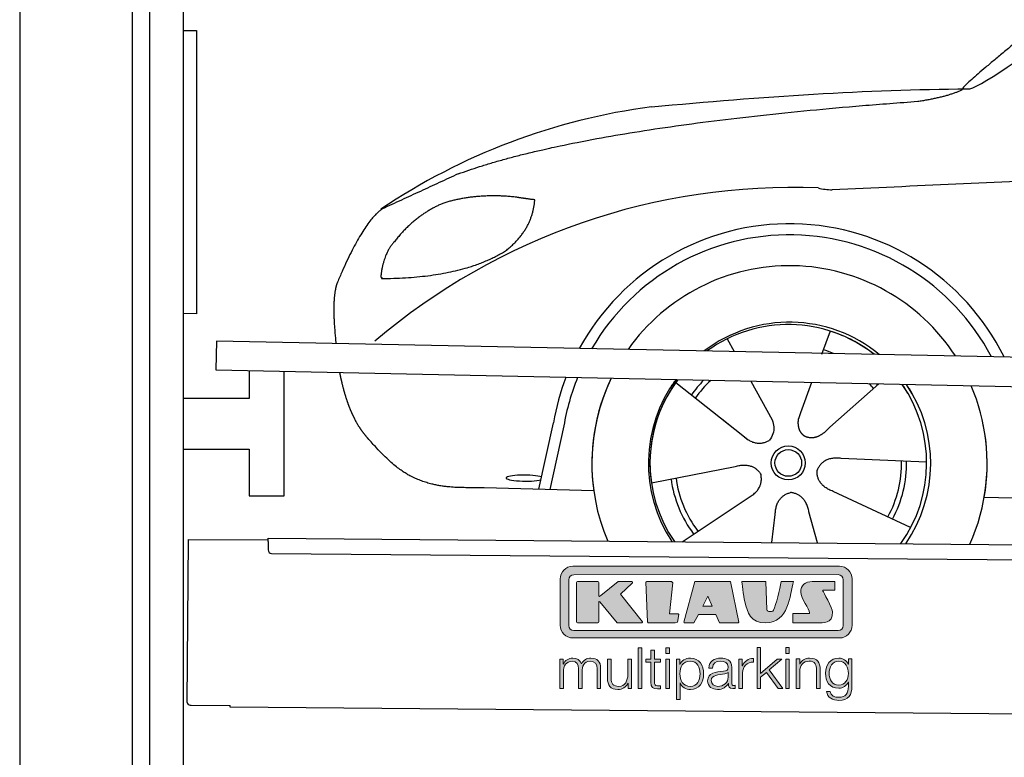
# Model space of a CAD drawing. Header units: millimetres. Extents: x -411 to 6777, y 0 to 6127.
# Tile 2 of 6: x 0 to 1744, y 3606 to 4911. Entities that reach past the tile are written whole.
import ezdxf

# ---------------------------------------------------------------- set-up
doc = ezdxf.new("R2010")
doc.units = ezdxf.units.MM
for name, color, linetype, lineweight in [('car', 10, 'Continuous', 25), ('Gebäude', 7, 'Continuous', 25), ('Logo', 7, 'Continuous', 25), ('Plattform', 7, 'Continuous', 25), ('Ständer hinten', 7, 'Continuous', 25)]:
    doc.layers.add(name, color=color, linetype=linetype, lineweight=lineweight)

# ---------------------------------------------------------------- blocks, each defined once
blk = doc.blocks.new('Car')
at = {"layer": 'car'}
for p, q in [((1395.1, 4373), (1380.4, 4331.1)), ((1213, 4357.6), (1225.7, 4335.1)), ((1213.1, 4357.6), (1225.8, 4335.1)), ((1122.7, 4279.6), (1242.2, 4186.6)), ((1255.3, 4282.9), (1293.8, 4214.7)), ((1363, 4281.6), (1344, 4227.7)), ((1482.1, 4280.2), (1396, 4202.7)), ((1344, 4227.7), (1340.3, 4217.3)), ((882.1, 4088.2), (906.6, 4206.1)), ((1204.8, 4215.7), (1251.3, 4179.5)), ((925.1, 4200.9), (901.6, 4087.9)), ((1568.1, 4142.7), (1416.8, 4147.7)), ((1081, 4101.6), (1229.4, 4131.8)), ((979.1, 4086.5), (784.9, 4090)), ((1540.9, 4026.5), (1403.1, 4089.2)), ((1670.7, 4081.7), (3719.7, 4047)), ((1136.5, 3997.8), (1252.7, 4076.5)), ((1295.2, 3997.8), (1300.8, 4047.4)), ((1376.4, 3997.9), (1360.6, 4052.5))]:
    blk.add_line(p, q, dxfattribs=at)
for radius in [30.1, 23.6]:
    blk.add_circle((1323.2, 4138.8), radius, dxfattribs=at)
for centre, radius, start, end in [((1232.2, 3655.6), 1122.3, 98.0395, 124.4377), ((1336.8, 3485.3), 1141.2, 88.2487, 130.916), ((1398.1, 4740.3), 117.4, 256.9855, 269.1884), ((1325.3, 4137.9), 424.2, 26.9197, 151.8432), ((1325, 4137.7), 404.8, 28.396, 150.3669), ((1325.3, 4137.9), 350, 33.4585, 145.3045), ((1325.3, 4137.9), 250, 51.0494, 127.7135), ((1323.2, 4138.8), 245, 52.2371, 126.5259), ((1323.2, 4138.8), 245, 52.2371, 72.9266), ((1323.2, 4138.8), 209.6, 68.0621, 73.3995), ((1325.3, 4137.9), 424.2, 159.4632, 170.7471), ((1325.3, 4137.9), 424.2, 159.4632, 170.7471), ((1325, 4137.7), 404.8, 158.434, 171.0238), ((1325.3, 4137.9), 350, 155.0104, 203.6179), ((1325.3, 4137.9), 350, 155.0104, 188.4487), ((1325.3, 4137.9), 350, 155.0104, 157.8717), ((1325.3, 4137.9), 250, 144.1237, 214.1037), ((1323.2, 4138.8), 245, 143.5289, 188.7348), ((1323.2, 4138.8), 245, 144.9266, 215.1376), ((1325.3, 4137.9), 250, 144.1237, 148.496), ((1323.2, 4138.8), 245, 143.5289, 148.0172), ((1323.2, 4138.8), 209.6, 136.2024, 145.3995), ((1323.2, 4138.8), 200.6, 133.7482, 145.5463), ((1323.2, 4138.8), 200.6, 41.6402, 44.9032), ((1323.2, 4138.8), 200.6, 41.6402, 44.9032), ((1323.2, 4138.8), 209.6, 41.655, 42.449), ((1323.2, 4138.8), 245, 30.7457, 35.1225), ((1323.2, 4138.8), 245, 324.9119, 35.1225), ((1325.3, 4137.9), 250, 30.267, 34.5277), ((1325.3, 4137.9), 250, 325.9458, 34.5277), ((1325.3, 4137.9), 350, 350.7505, 23.641), ((1325.3, 4137.9), 350, 350.7505, 23.641), ((1325.3, 4137.9), 350, 336.4317, 11.924), ((1323.2, 4138.8), 200.6, 332.1152, 1.5463), ((1323.2, 4138.8), 209.6, 332.262, 1.3995), ((1323.2, 4138.8), 209.6, 188.262, 217.3995), ((1323.2, 4138.8), 200.6, 188.1152, 217.5463)]:
    blk.add_arc(centre, radius, start, end, dxfattribs=at)
blk.add_ellipse((857.4, 4107.7), major_axis=(33.6, 0), ratio=0.157274, start_param=0.513473, end_param=5.704241, dxfattribs=at)
for points, degree in [([(1634.2, 4803.7), (1669.9, 4800.2), (1969.8, 5051.8), (2147.3, 5162.4)], 3), ([(1930.1, 5057.4), (1849.6, 4996.2), (1748, 4911.8), (1619.6, 4805.4), (1625.6, 4803.6)], 4), ([(1075.2, 4766.9), (1271.4, 4786.7), (1456.4, 4801.4), (1634.2, 4803.7)], 3), ([(1546.5, 4781), (1599.6, 4789.3), (1625.3, 4802.5)], 2), ([(734.1, 4645.1), (969.9, 4733.8), (1546.5, 4781)], 2), ([(4705.1, 4737), (3828.5, 4757.4), (1396.5, 4622.9)], 2), ([(734.1, 4645.1), (600.4, 4582)], 1), ([(837.4, 4604.7), (769.7, 4611.9), (710.5, 4593.8)], 2), ([(870, 4600.4), (852.3, 4602.3), (837.4, 4604.7)], 2), ([(710.5, 4593.8), (658.4, 4572.6), (620.8, 4522.3)], 2), ([(821.1, 4511.1), (866.8, 4548.6), (870, 4600.4)], 2), ([(600.4, 4582), (566, 4558.9), (521.9, 4451.3)], 2), ([(620.8, 4522.3), (602.7, 4502.3), (598.4, 4461)], 2), ([(599.7, 4458.7), (744.4, 4460.6), (821.1, 4511.1)], 2), ([(521.9, 4451.3), (516.8, 4438.3), (514.6, 4416.8), (514.7, 4391.7), (520.3, 4342.7)], 4), ([(598.4, 4461), (601.8, 4460.9), (599.7, 4458.7)], 2), ([(1242.2, 4186.6), (1265.7, 4164.9), (1288.9, 4178.5)], 2), ([(1229.4, 4131.8), (1260, 4140.8), (1274.8, 4118.4)], 2), ([(1416.8, 4147.7), (1385.1, 4151.4), (1374.3, 4126.8)], 2), ([(1252.7, 4076.5), (1280.5, 4092.2), (1274.8, 4118.4)], 2), ([(1403.1, 4089.2), (1373, 4100), (1374.3, 4126.8)], 2), ([(1300.8, 4047.4), (1301.7, 4079.4), (1327.6, 4086.5)], 2), ([(1360.6, 4052.5), (1354.3, 4083.8), (1327.6, 4086.5)], 2)]:
    blk.add_open_spline(points, degree=degree, dxfattribs=at)
for points, degree, knots in [([(527.1, 4291.5), (528, 4287.2), (528.9, 4283), (529.9, 4278.9), (530.9, 4274.9), (534.5, 4260.1), (538.6, 4246.4), (543.1, 4234), (548.1, 4222.7)], 4, [0.4914944, 0.4914944, 0.4914944, 0.4914944, 0.4914944, 0.5422469, 0.5422469, 0.5422469, 0.5422469, 0.728655, 0.728655, 0.728655, 0.728655, 0.728655]), ([(547.8, 4223.4), (549.2, 4220.2), (550.6, 4217.1), (552.1, 4214.2), (553.5, 4211.3), (559.2, 4200.2), (565.3, 4190.9), (571.6, 4183), (578.2, 4175.6)], 4, [0.7288005, 0.7288005, 0.7288005, 0.7288005, 0.7288005, 0.7843928, 0.7843928, 0.7843928, 0.7843928, 1, 1, 1, 1, 1]), ([(1293.8, 4214.7), (1295.5, 4210.6), (1296.5, 4206.6), (1296.8, 4202.7), (1297.6, 4194.1), (1294.9, 4186), (1288.9, 4178.5)], 3, [0.2167758, 0.2167758, 0.2167758, 0.2167758, 0.4600873, 0.4600873, 0.4600873, 1, 1, 1, 1]), ([(1340.3, 4217.3), (1339.7, 4214.2), (1339.5, 4211.2), (1339.6, 4208.3), (1340, 4205.4), (1340.8, 4199.7), (1342.9, 4194.3), (1346.4, 4189.9), (1351.4, 4186.9)], 4, [0.3191838, 0.3191838, 0.3191838, 0.3191838, 0.3191838, 0.5438253, 0.5438253, 0.5438253, 0.5438253, 1, 1, 1, 1, 1]), ([(1396, 4202.7), (1396, 4202.7), (1396, 4202.7), (1396, 4202.7), (1396, 4202.7), (1387, 4192.9), (1376.4, 4182.9), (1362.2, 4180.3), (1351.4, 4186.9)], 4, [-0.000003, -0.000003, -0.000003, -0.000003, -0.000003, 0, 0, 0, 0, 1, 1, 1, 1, 1]), ([(784.9, 4090), (760.2, 4090.4), (704.6, 4086.4), (668.4, 4099.9), (624.5, 4124.6), (578.2, 4175.6)], 4, [0, 0, 0, 0, 0, 0.597866, 1, 1, 1, 1, 1])]:
    blk.add_open_spline(points, degree=degree, knots=knots, dxfattribs=at)
blk = doc.blocks.new('KLAUS')
at = {"layer": 'Logo'}
h = blk.add_hatch(color=8, dxfattribs=at)
h.dxf.hatch_style = 2
edge = h.paths.add_edge_path()
edge.add_spline(control_points=[(3.6, 29.09), (2.88, 29.09), (2.3, 28.51), (2.3, 27.8), (2.3, 27.8), (2.3, 16.11), (2.3, 16.11), (2.3, 15.39), (2.88, 14.81), (3.6, 14.81), (3.6, 14.81), (71.16, 14.81), (71.16, 14.81), (71.88, 14.81), (72.46, 15.39), (72.46, 16.11), (72.46, 16.11), (72.46, 27.8), (72.46, 27.8), (72.46, 28.51), (71.88, 29.09), (71.16, 29.09), (71.16, 29.09), (3.6, 29.09), (3.6, 29.09), (3.6, 29.09), (3.6, 29.09), (3.6, 29.09)], knot_values=[0, 0, 0, 0, 1, 1, 1, 2, 2, 2, 3, 3, 3, 4, 4, 4, 5, 5, 5, 6, 6, 6, 7, 7, 7, 8, 8, 8, 9, 9, 9, 9], degree=3, periodic=0)
edge = h.paths.add_edge_path()
edge.add_spline(control_points=[(3.35, 31.23), (3.35, 31.23), (71.47, 31.23), (71.47, 31.23), (73.26, 31.23), (74.71, 29.77), (74.71, 27.99), (74.71, 27.99), (74.71, 16.17), (74.71, 16.17), (74.71, 14.38), (73.26, 12.93), (71.47, 12.93), (71.47, 12.93), (3.35, 12.93), (3.35, 12.93), (1.56, 12.93), (0.11, 14.38), (0.11, 16.17), (0.11, 16.17), (0.11, 27.99), (0.11, 27.99), (0.11, 29.77), (1.56, 31.23), (3.35, 31.23), (3.35, 31.23), (3.35, 31.23), (3.35, 31.23)], knot_values=[0, 0, 0, 0, 1, 1, 1, 2, 2, 2, 3, 3, 3, 4, 4, 4, 5, 5, 5, 6, 6, 6, 7, 7, 7, 8, 8, 8, 9, 9, 9, 9], degree=3, periodic=0)
h = blk.add_hatch(color=8, dxfattribs=at)
h.dxf.hatch_style = 2
edge = h.paths.add_edge_path()
edge.add_spline(control_points=[(4.5, 27.33), (4.5, 27.33), (9.7, 27.33), (9.7, 27.33), (9.84, 27.33), (9.96, 27.22), (9.96, 27.08), (9.96, 27.08), (9.96, 23.69), (9.96, 23.69), (9.96, 23.69), (9.94, 23.64), (10.04, 23.59), (10.14, 23.53), (10.2, 23.57), (10.2, 23.57), (10.2, 23.57), (10.51, 23.75), (10.51, 23.75), (10.51, 23.75), (14.94, 27.33), (14.94, 27.33), (14.94, 27.33), (18.41, 27.33), (18.41, 27.33), (18.41, 27.33), (18.49, 27.33), (18.56, 27.2), (18.65, 27.04), (18.53, 26.91), (18.53, 26.91), (18.53, 26.91), (15.49, 24.11), (15.49, 24.11), (15.49, 24.11), (21.14, 17.06), (21.14, 17.06), (21.14, 17.06), (21.13, 16.91), (21.13, 16.91), (21.08, 16.84), (20.99, 16.82), (20.99, 16.82), (20.99, 16.82), (14.7, 16.82), (14.7, 16.82), (14.7, 16.82), (10.26, 22.17), (10.26, 22.17), (10.26, 22.17), (10.19, 22.24), (10.08, 22.21), (9.97, 22.18), (9.96, 22.11), (9.96, 22.11), (9.96, 22.11), (9.96, 17.08), (9.96, 17.08), (9.96, 16.94), (9.84, 16.82), (9.7, 16.82), (9.7, 16.82), (4.5, 16.82), (4.5, 16.82), (4.36, 16.82), (4.25, 16.94), (4.25, 17.08), (4.25, 17.08), (4.25, 27.08), (4.25, 27.08), (4.25, 27.22), (4.36, 27.33), (4.5, 27.33), (4.5, 27.33), (4.5, 27.33), (4.5, 27.33)], knot_values=[0, 0, 0, 0, 1, 1, 1, 2, 2, 2, 3, 3, 3, 4, 4, 4, 5, 5, 5, 6, 6, 6, 7, 7, 7, 8, 8, 8, 9, 9, 9, 10, 10, 10, 11, 11, 11, 12, 12, 12, 13, 13, 13, 14, 14, 14, 15, 15, 15, 16, 16, 16, 17, 17, 17, 18, 18, 18, 19, 19, 19, 20, 20, 20, 21, 21, 21, 22, 22, 22, 23, 23, 23, 24, 24, 24, 25, 25, 25, 25], degree=3, periodic=0)
h = blk.add_hatch(color=8, dxfattribs=at)
h.dxf.hatch_style = 2
h.paths.add_polyline_path([(22.42, 17.06), (21.97, 27.15), (22.24, 27.33), (28.55, 27.33), (28.86, 26.97), (28.01, 19.08), (30.26, 19.07), (30.44, 18.95), (30.08, 16.95), (29.49, 16.82), (22.6, 16.82)])
h = blk.add_hatch(color=8, dxfattribs=at)
h.paths.add_polyline_path([(36.52, 21.01), (38.93, 21.01), (37.87, 23.57)])
h.paths.add_polyline_path([(34.52, 27.33), (43.65, 27.33), (45.76, 16.94), (45.57, 16.82), (40.83, 16.82), (39.89, 18.95), (35.42, 18.95), (34.27, 16.82), (31.78, 16.82), (31.66, 17)])
h = blk.add_hatch(color=8, dxfattribs=at)
h.dxf.hatch_style = 2
edge = h.paths.add_edge_path()
edge.add_spline(control_points=[(52.69, 27.32), (52.69, 27.32), (52.88, 20.14), (52.88, 20.14), (53.01, 19.89), (53.2, 19.77), (53.43, 19.71), (53.91, 19.59), (54.43, 19.57), (54.64, 20.03), (55.23, 21.34), (56.27, 25.45), (56.6, 27.33), (56.6, 27.33), (59.77, 27.33), (59.77, 27.33), (58.77, 23.9), (58.56, 16.82), (52.63, 16.76), (48.72, 16.72), (48.01, 19.35), (47.27, 22.24), (46.89, 23.68), (46.54, 27.33), (46.54, 27.33), (46.54, 27.33), (52.69, 27.32), (52.69, 27.32), (52.69, 27.32), (52.69, 27.32), (52.69, 27.32)], knot_values=[0, 0, 0, 0, 1, 1, 1, 2, 2, 2, 3, 3, 3, 4, 4, 4, 5, 5, 5, 6, 6, 6, 7, 7, 7, 8, 8, 8, 9, 9, 9, 10, 10, 10, 10], degree=3, periodic=0)
h = blk.add_hatch(color=8, dxfattribs=at)
h.dxf.hatch_style = 2
edge = h.paths.add_edge_path()
edge.add_spline(control_points=[(64.46, 27.33), (64.46, 27.33), (70.31, 27.33), (70.31, 27.33), (70.31, 26.52), (70.31, 26.02), (70.31, 25.12), (70.31, 25.12), (67.3, 25.12), (67.3, 25.12), (67.24, 25.04), (67.25, 25.11), (67.25, 24.91), (67.25, 24.88), (69.73, 20.38), (69.73, 19.57), (69.73, 16.4), (67.22, 16.81), (65.9, 16.82), (65.9, 16.82), (59.59, 16.82), (59.59, 16.82), (59.59, 17.76), (59.59, 18.23), (59.59, 19.14), (59.59, 19.14), (63.75, 19.14), (63.75, 19.14), (63.82, 19.22), (63.81, 19.11), (63.81, 19.31), (63.81, 20.32), (61.58, 23.06), (61.58, 24.63), (61.58, 26.33), (62.83, 27.34), (64.46, 27.33), (64.46, 27.33), (64.46, 27.33), (64.46, 27.33)], knot_values=[0, 0, 0, 0, 1, 1, 1, 2, 2, 2, 3, 3, 3, 4, 4, 4, 5, 5, 5, 6, 6, 6, 7, 7, 7, 8, 8, 8, 9, 9, 9, 10, 10, 10, 11, 11, 11, 12, 12, 12, 13, 13, 13, 13], degree=3, periodic=0)
h = blk.add_hatch(color=30, dxfattribs=at)
h.dxf.hatch_style = 2
h.paths.add_polyline_path([(20.07, 0), (20.99, 0), (20.99, 10.45), (20.07, 10.45)])
h = blk.add_hatch(color=30, dxfattribs=at)
h.paths.add_polyline_path([(27.1, 0), (28.03, 0), (28.03, 7.55), (27.1, 7.55)])
h.paths.add_polyline_path([(27.1, 8.98), (28.03, 8.98), (28.03, 10.45), (27.1, 10.45)])
h = blk.add_hatch(color=30, dxfattribs=at)
h.dxf.hatch_style = 2
h.paths.add_polyline_path([(50.4, 0), (51.32, 0), (51.32, 2.87), (52.82, 4.11), (55.8, 0), (56.96, 0), (53.52, 4.76), (56.74, 7.55), (55.51, 7.55), (51.32, 3.89), (51.32, 10.45), (50.4, 10.45)])
h = blk.add_hatch(color=30, dxfattribs=at)
h.paths.add_polyline_path([(57.74, 0), (58.66, 0), (58.66, 7.55), (57.74, 7.55)])
h.paths.add_polyline_path([(57.74, 8.98), (58.66, 8.98), (58.66, 10.45), (57.74, 10.45)])
h = blk.add_hatch(color=30, dxfattribs=at)
h.dxf.hatch_style = 2
edge = h.paths.add_edge_path()
edge.add_spline(control_points=[(0, 0), (0, 0), (0.92, 0), (0.92, 0), (0.92, 0), (0.92, 4.22), (0.92, 4.22), (0.94, 5.8), (1.58, 7), (3.18, 7), (4.35, 7), (4.77, 6.15), (4.76, 5.12), (4.76, 5.12), (4.76, 0), (4.76, 0), (4.76, 0), (5.68, 0), (5.68, 0), (5.68, 0), (5.68, 4.27), (5.68, 4.27), (5.68, 5.68), (6.14, 7), (7.73, 7), (9.05, 7), (9.52, 6.32), (9.52, 5.08), (9.52, 5.08), (9.52, 0), (9.52, 0), (9.52, 0), (10.44, 0), (10.44, 0), (10.44, 0), (10.44, 5.12), (10.44, 5.12), (10.44, 6.91), (9.59, 7.77), (7.94, 7.77), (6.94, 7.77), (5.99, 7.29), (5.54, 6.3), (5.26, 7.29), (4.36, 7.77), (3.37, 7.77), (2.17, 7.77), (1.38, 7.19), (0.89, 6.28), (0.89, 6.28), (0.85, 6.28), (0.85, 6.28), (0.85, 6.28), (0.85, 7.55), (0.85, 7.55), (0.85, 7.55), (0, 7.55), (0, 7.55), (0, 7.55), (0, 0), (0, 0), (0, 0), (0, 0), (0, 0)], knot_values=[0, 0, 0, 0, 1, 1, 1, 2, 2, 2, 3, 3, 3, 4, 4, 4, 5, 5, 5, 6, 6, 6, 7, 7, 7, 8, 8, 8, 9, 9, 9, 10, 10, 10, 11, 11, 11, 12, 12, 12, 13, 13, 13, 14, 14, 14, 15, 15, 15, 16, 16, 16, 17, 17, 17, 18, 18, 18, 19, 19, 19, 20, 20, 20, 21, 21, 21, 21], degree=3, periodic=0)
h = blk.add_hatch(color=30, dxfattribs=at)
h.dxf.hatch_style = 2
edge = h.paths.add_edge_path()
edge.add_spline(control_points=[(18.31, 7.55), (18.31, 7.55), (17.39, 7.55), (17.39, 7.55), (17.39, 7.55), (17.39, 3.59), (17.39, 3.59), (17.39, 2.05), (16.7, 0.56), (15.12, 0.56), (13.66, 0.56), (13.15, 1.27), (13.1, 2.64), (13.1, 2.64), (13.1, 7.55), (13.1, 7.55), (13.1, 7.55), (12.18, 7.55), (12.18, 7.55), (12.18, 7.55), (12.18, 2.65), (12.18, 2.65), (12.18, 0.89), (12.93, -0.22), (14.83, -0.22), (15.96, -0.22), (16.95, 0.35), (17.44, 1.36), (17.44, 1.36), (17.47, 1.36), (17.47, 1.36), (17.47, 1.36), (17.47, 0), (17.47, 0), (17.47, 0), (18.31, 0), (18.31, 0), (18.31, 0), (18.31, 7.55), (18.31, 7.55), (18.31, 7.55), (18.31, 7.55), (18.31, 7.55)], knot_values=[0, 0, 0, 0, 1, 1, 1, 2, 2, 2, 3, 3, 3, 4, 4, 4, 5, 5, 5, 6, 6, 6, 7, 7, 7, 8, 8, 8, 9, 9, 9, 10, 10, 10, 11, 11, 11, 12, 12, 12, 13, 13, 13, 14, 14, 14, 14], degree=3, periodic=0)
h = blk.add_hatch(color=30, dxfattribs=at)
h.dxf.hatch_style = 2
edge = h.paths.add_edge_path()
edge.add_spline(control_points=[(24.22, 9.82), (24.22, 9.82), (23.3, 9.82), (23.3, 9.82), (23.3, 9.82), (23.3, 7.55), (23.3, 7.55), (23.3, 7.55), (21.98, 7.55), (21.98, 7.55), (21.98, 7.55), (21.98, 6.78), (21.98, 6.78), (21.98, 6.78), (23.3, 6.78), (23.3, 6.78), (23.3, 6.78), (23.3, 1.61), (23.3, 1.61), (23.28, 0.32), (23.71, -0.09), (24.94, -0.09), (25.22, -0.09), (25.48, -0.06), (25.76, -0.06), (25.76, -0.06), (25.76, 0.73), (25.76, 0.73), (25.5, 0.7), (25.23, 0.69), (24.97, 0.69), (24.31, 0.73), (24.22, 1.08), (24.22, 1.68), (24.22, 1.68), (24.22, 6.78), (24.22, 6.78), (24.22, 6.78), (25.76, 6.78), (25.76, 6.78), (25.76, 6.78), (25.76, 7.55), (25.76, 7.55), (25.76, 7.55), (24.22, 7.55), (24.22, 7.55), (24.22, 7.55), (24.22, 9.82), (24.22, 9.82), (24.22, 9.82), (24.22, 9.82), (24.22, 9.82)], knot_values=[0, 0, 0, 0, 1, 1, 1, 2, 2, 2, 3, 3, 3, 4, 4, 4, 5, 5, 5, 6, 6, 6, 7, 7, 7, 8, 8, 8, 9, 9, 9, 10, 10, 10, 11, 11, 11, 12, 12, 12, 13, 13, 13, 14, 14, 14, 15, 15, 15, 16, 16, 16, 17, 17, 17, 17], degree=3, periodic=0)
h = blk.add_hatch(color=30, dxfattribs=at)
edge = h.paths.add_edge_path()
edge.add_spline(control_points=[(35.84, 3.78), (35.84, 2.21), (35.12, 0.56), (33.37, 0.56), (31.4, 0.56), (30.72, 2.21), (30.72, 3.78), (30.72, 5.49), (31.33, 7), (33.37, 7), (35.12, 7), (35.84, 5.34), (35.84, 3.78), (35.84, 3.78), (35.84, 3.78), (35.84, 3.78)], knot_values=[0, 0, 0, 0, 1, 1, 1, 2, 2, 2, 3, 3, 3, 4, 4, 4, 5, 5, 5, 5], degree=3, periodic=0)
edge = h.paths.add_edge_path()
edge.add_spline(control_points=[(29.79, -2.8), (29.79, -2.8), (30.72, -2.8), (30.72, -2.8), (30.72, -2.8), (30.72, 1.43), (30.72, 1.43), (30.72, 1.43), (30.74, 1.43), (30.74, 1.43), (31.14, 0.35), (32.24, -0.22), (33.37, -0.22), (35.66, -0.22), (36.76, 1.64), (36.76, 3.78), (36.76, 5.91), (35.66, 7.77), (33.37, 7.77), (32.15, 7.77), (31.1, 7.14), (30.67, 6.12), (30.67, 6.12), (30.64, 6.12), (30.64, 6.12), (30.64, 6.12), (30.64, 7.55), (30.64, 7.55), (30.64, 7.55), (29.79, 7.55), (29.79, 7.55), (29.79, 7.55), (29.79, -2.8), (29.79, -2.8), (29.79, -2.8), (29.79, -2.8), (29.79, -2.8)], knot_values=[0, 0, 0, 0, 1, 1, 1, 2, 2, 2, 3, 3, 3, 4, 4, 4, 5, 5, 5, 6, 6, 6, 7, 7, 7, 8, 8, 8, 9, 9, 9, 10, 10, 10, 11, 11, 11, 12, 12, 12, 12], degree=3, periodic=0)
h = blk.add_hatch(color=30, dxfattribs=at)
edge = h.paths.add_edge_path()
edge.add_spline(control_points=[(43.03, 2.93), (43.04, 1.45), (41.8, 0.56), (40.39, 0.56), (39.53, 0.56), (38.71, 1.13), (38.71, 2.05), (38.71, 3.53), (40.66, 3.51), (42.22, 3.79), (42.47, 3.84), (42.88, 3.91), (43, 4.13), (43, 4.13), (43.03, 4.13), (43.03, 4.13), (43.03, 4.13), (43.03, 2.93), (43.03, 2.93), (43.03, 2.93), (43.03, 2.93), (43.03, 2.93)], knot_values=[0, 0, 0, 0, 1, 1, 1, 2, 2, 2, 3, 3, 3, 4, 4, 4, 5, 5, 5, 6, 6, 6, 7, 7, 7, 7], degree=3, periodic=0)
edge = h.paths.add_edge_path()
edge.add_spline(control_points=[(39.03, 5.24), (39.06, 6.47), (39.91, 7), (41.05, 7), (42.14, 7), (43.03, 6.69), (43.03, 5.45), (43.03, 4.61), (42.6, 4.51), (41.84, 4.42), (39.85, 4.19), (37.79, 4.11), (37.79, 1.99), (37.79, 0.47), (38.93, -0.22), (40.32, -0.22), (41.77, -0.22), (42.43, 0.34), (43.07, 1.32), (43.07, 1.32), (43.1, 1.32), (43.1, 1.32), (43.1, 0.53), (43.25, 0), (44.19, 0), (44.43, 0), (44.58, 0.01), (44.79, 0.06), (44.79, 0.06), (44.79, 0.83), (44.79, 0.83), (44.71, 0.81), (44.6, 0.78), (44.49, 0.78), (44.13, 0.78), (43.95, 0.98), (43.95, 1.33), (43.95, 1.33), (43.95, 5.34), (43.95, 5.34), (43.95, 7.36), (42.5, 7.77), (41.17, 7.77), (39.44, 7.77), (38.2, 7.01), (38.11, 5.24), (38.11, 5.24), (39.03, 5.24), (39.03, 5.24), (39.03, 5.24), (39.03, 5.24), (39.03, 5.24)], knot_values=[0, 0, 0, 0, 1, 1, 1, 2, 2, 2, 3, 3, 3, 4, 4, 4, 5, 5, 5, 6, 6, 6, 7, 7, 7, 8, 8, 8, 9, 9, 9, 10, 10, 10, 11, 11, 11, 12, 12, 12, 13, 13, 13, 14, 14, 14, 15, 15, 15, 16, 16, 16, 17, 17, 17, 17], degree=3, periodic=0)
h = blk.add_hatch(color=30, dxfattribs=at)
h.dxf.hatch_style = 2
edge = h.paths.add_edge_path()
edge.add_spline(control_points=[(45.79, 0), (45.79, 0), (46.71, 0), (46.71, 0), (46.71, 0), (46.71, 4.03), (46.71, 4.03), (46.71, 5.59), (47.85, 6.82), (49.52, 6.73), (49.52, 6.73), (49.52, 7.66), (49.52, 7.66), (48.16, 7.72), (47.14, 7), (46.67, 5.78), (46.67, 5.78), (46.64, 5.78), (46.64, 5.78), (46.64, 5.78), (46.64, 7.55), (46.64, 7.55), (46.64, 7.55), (45.79, 7.55), (45.79, 7.55), (45.79, 7.55), (45.79, 0), (45.79, 0), (45.79, 0), (45.79, 0), (45.79, 0)], knot_values=[0, 0, 0, 0, 1, 1, 1, 2, 2, 2, 3, 3, 3, 4, 4, 4, 5, 5, 5, 6, 6, 6, 7, 7, 7, 8, 8, 8, 9, 9, 9, 10, 10, 10, 10], degree=3, periodic=0)
h = blk.add_hatch(color=30, dxfattribs=at)
h.dxf.hatch_style = 2
edge = h.paths.add_edge_path()
edge.add_spline(control_points=[(60.41, 0), (60.41, 0), (61.33, 0), (61.33, 0), (61.33, 0), (61.33, 4.41), (61.33, 4.41), (61.36, 5.89), (62.24, 7), (63.7, 7), (65.2, 7), (65.62, 6.02), (65.62, 4.71), (65.62, 4.71), (65.62, 0), (65.62, 0), (65.62, 0), (66.54, 0), (66.54, 0), (66.54, 0), (66.54, 4.86), (66.54, 4.86), (66.54, 6.66), (65.9, 7.77), (63.78, 7.77), (62.71, 7.77), (61.7, 7.16), (61.36, 6.25), (61.36, 6.25), (61.33, 6.25), (61.33, 6.25), (61.33, 6.25), (61.33, 7.55), (61.33, 7.55), (61.33, 7.55), (60.41, 7.55), (60.41, 7.55), (60.41, 7.55), (60.41, 0), (60.41, 0), (60.41, 0), (60.41, 0), (60.41, 0)], knot_values=[0, 0, 0, 0, 1, 1, 1, 2, 2, 2, 3, 3, 3, 4, 4, 4, 5, 5, 5, 6, 6, 6, 7, 7, 7, 8, 8, 8, 9, 9, 9, 10, 10, 10, 11, 11, 11, 12, 12, 12, 13, 13, 13, 14, 14, 14, 14], degree=3, periodic=0)
h = blk.add_hatch(color=30, dxfattribs=at)
edge = h.paths.add_edge_path()
edge.add_spline(control_points=[(71.32, 0.86), (69.62, 0.86), (68.83, 2.34), (68.83, 3.86), (68.83, 5.43), (69.56, 7), (71.32, 7), (73.06, 7), (73.75, 5.34), (73.75, 3.86), (73.75, 2.33), (72.91, 0.86), (71.32, 0.86), (71.32, 0.86), (71.32, 0.86), (71.32, 0.86)], knot_values=[0, 0, 0, 0, 1, 1, 1, 2, 2, 2, 3, 3, 3, 4, 4, 4, 5, 5, 5, 5], degree=3, periodic=0)
edge = h.paths.add_edge_path()
edge.add_spline(control_points=[(74.67, 7.55), (74.67, 7.55), (73.75, 7.55), (73.75, 7.55), (73.75, 7.55), (73.75, 6.25), (73.75, 6.25), (73.75, 6.25), (73.72, 6.25), (73.72, 6.25), (73.35, 7.09), (72.41, 7.77), (71.32, 7.77), (69.13, 7.77), (67.9, 6.05), (67.9, 3.97), (67.9, 1.82), (68.9, 0.09), (71.32, 0.09), (72.4, 0.09), (73.29, 0.72), (73.72, 1.64), (73.72, 1.64), (73.75, 1.64), (73.75, 1.64), (73.75, 1.64), (73.75, 0.61), (73.75, 0.61), (73.75, -1.23), (73.01, -2.24), (71.32, -2.24), (70.29, -2.24), (69.31, -1.85), (69.1, -0.73), (69.1, -0.73), (68.18, -0.73), (68.18, -0.73), (68.31, -2.34), (69.81, -3.02), (71.32, -3.02), (73.79, -3.02), (74.65, -1.64), (74.67, 0.61), (74.67, 0.61), (74.67, 7.55), (74.67, 7.55), (74.67, 7.55), (74.67, 7.55), (74.67, 7.55)], knot_values=[0, 0, 0, 0, 1, 1, 1, 2, 2, 2, 3, 3, 3, 4, 4, 4, 5, 5, 5, 6, 6, 6, 7, 7, 7, 8, 8, 8, 9, 9, 9, 10, 10, 10, 11, 11, 11, 12, 12, 12, 13, 13, 13, 14, 14, 14, 15, 15, 15, 16, 16, 16, 16], degree=3, periodic=0)
at = {"layer": 'Logo', "lineweight": 0}
for points in [[(22.42, 17.06), (21.97, 27.15), (22.24, 27.33), (28.55, 27.33), (28.86, 26.97), (28.01, 19.08), (30.26, 19.07), (30.44, 18.95), (30.08, 16.95), (29.49, 16.82), (22.6, 16.82), (22.42, 17.06), (22.42, 17.06)], [(34.52, 27.33), (43.65, 27.33), (45.76, 16.94), (45.57, 16.82), (40.83, 16.82), (39.89, 18.95), (35.42, 18.95), (34.27, 16.82), (31.78, 16.82), (31.66, 17), (34.52, 27.33), (34.52, 27.33)], [(36.52, 21.01), (38.93, 21.01), (37.87, 23.57), (36.52, 21.01), (36.52, 21.01)], [(20.07, 0), (20.99, 0), (20.99, 10.45), (20.07, 10.45), (20.07, 0), (20.07, 0)], [(27.1, 8.98), (28.03, 8.98), (28.03, 10.45), (27.1, 10.45), (27.1, 8.98), (27.1, 8.98)], [(50.4, 0), (51.32, 0), (51.32, 2.87), (52.82, 4.11), (55.8, 0), (56.96, 0), (53.52, 4.76), (56.74, 7.55), (55.51, 7.55), (51.32, 3.89), (51.32, 10.45), (50.4, 10.45), (50.4, 0), (50.4, 0)], [(57.74, 8.98), (58.66, 8.98), (58.66, 10.45), (57.74, 10.45), (57.74, 8.98), (57.74, 8.98)], [(27.1, 0), (28.03, 0), (28.03, 7.55), (27.1, 7.55), (27.1, 0), (27.1, 0)], [(57.74, 0), (58.66, 0), (58.66, 7.55), (57.74, 7.55), (57.74, 0), (57.74, 0)]]:
    blk.add_lwpolyline(points, dxfattribs=at)
for points, knots in [([(3.35, 31.23), (3.35, 31.23), (71.47, 31.23), (71.47, 31.23), (73.26, 31.23), (74.71, 29.77), (74.71, 27.99), (74.71, 27.99), (74.71, 16.17), (74.71, 16.17), (74.71, 14.38), (73.26, 12.93), (71.47, 12.93), (71.47, 12.93), (3.35, 12.93), (3.35, 12.93), (1.56, 12.93), (0.11, 14.38), (0.11, 16.17), (0.11, 16.17), (0.11, 27.99), (0.11, 27.99), (0.11, 29.77), (1.56, 31.23), (3.35, 31.23), (3.35, 31.23), (3.35, 31.23), (3.35, 31.23)], [0, 0, 0, 0, 1, 1, 1, 2, 2, 2, 3, 3, 3, 4, 4, 4, 5, 5, 5, 6, 6, 6, 7, 7, 7, 8, 8, 8, 9, 9, 9, 9]), ([(3.6, 29.09), (2.88, 29.09), (2.3, 28.51), (2.3, 27.8), (2.3, 27.8), (2.3, 16.11), (2.3, 16.11), (2.3, 15.39), (2.88, 14.81), (3.6, 14.81), (3.6, 14.81), (71.16, 14.81), (71.16, 14.81), (71.88, 14.81), (72.46, 15.39), (72.46, 16.11), (72.46, 16.11), (72.46, 27.8), (72.46, 27.8), (72.46, 28.51), (71.88, 29.09), (71.16, 29.09), (71.16, 29.09), (3.6, 29.09), (3.6, 29.09), (3.6, 29.09), (3.6, 29.09), (3.6, 29.09)], [0, 0, 0, 0, 1, 1, 1, 2, 2, 2, 3, 3, 3, 4, 4, 4, 5, 5, 5, 6, 6, 6, 7, 7, 7, 8, 8, 8, 9, 9, 9, 9]), ([(4.5, 27.33), (4.5, 27.33), (9.7, 27.33), (9.7, 27.33), (9.84, 27.33), (9.96, 27.22), (9.96, 27.08), (9.96, 27.08), (9.96, 23.69), (9.96, 23.69), (9.96, 23.69), (9.94, 23.64), (10.04, 23.59), (10.14, 23.53), (10.2, 23.57), (10.2, 23.57), (10.2, 23.57), (10.51, 23.75), (10.51, 23.75), (10.51, 23.75), (14.94, 27.33), (14.94, 27.33), (14.94, 27.33), (18.41, 27.33), (18.41, 27.33), (18.41, 27.33), (18.49, 27.33), (18.56, 27.2), (18.65, 27.04), (18.53, 26.91), (18.53, 26.91), (18.53, 26.91), (15.49, 24.11), (15.49, 24.11), (15.49, 24.11), (21.14, 17.06), (21.14, 17.06), (21.14, 17.06), (21.13, 16.91), (21.13, 16.91), (21.08, 16.84), (20.99, 16.82), (20.99, 16.82), (20.99, 16.82), (14.7, 16.82), (14.7, 16.82), (14.7, 16.82), (10.26, 22.17), (10.26, 22.17), (10.26, 22.17), (10.19, 22.24), (10.08, 22.21), (9.97, 22.18), (9.96, 22.11), (9.96, 22.11), (9.96, 22.11), (9.96, 17.08), (9.96, 17.08), (9.96, 16.94), (9.84, 16.82), (9.7, 16.82), (9.7, 16.82), (4.5, 16.82), (4.5, 16.82), (4.36, 16.82), (4.25, 16.94), (4.25, 17.08), (4.25, 17.08), (4.25, 27.08), (4.25, 27.08), (4.25, 27.22), (4.36, 27.33), (4.5, 27.33), (4.5, 27.33), (4.5, 27.33), (4.5, 27.33)], [0, 0, 0, 0, 1, 1, 1, 2, 2, 2, 3, 3, 3, 4, 4, 4, 5, 5, 5, 6, 6, 6, 7, 7, 7, 8, 8, 8, 9, 9, 9, 10, 10, 10, 11, 11, 11, 12, 12, 12, 13, 13, 13, 14, 14, 14, 15, 15, 15, 16, 16, 16, 17, 17, 17, 18, 18, 18, 19, 19, 19, 20, 20, 20, 21, 21, 21, 22, 22, 22, 23, 23, 23, 24, 24, 24, 25, 25, 25, 25]), ([(52.69, 27.32), (52.69, 27.32), (52.88, 20.14), (52.88, 20.14), (53.01, 19.89), (53.2, 19.77), (53.43, 19.71), (53.91, 19.59), (54.43, 19.57), (54.64, 20.03), (55.23, 21.34), (56.27, 25.45), (56.6, 27.33), (56.6, 27.33), (59.77, 27.33), (59.77, 27.33), (58.77, 23.9), (58.56, 16.82), (52.63, 16.76), (48.72, 16.72), (48.01, 19.35), (47.27, 22.24), (46.89, 23.68), (46.54, 27.33), (46.54, 27.33), (46.54, 27.33), (52.69, 27.32), (52.69, 27.32), (52.69, 27.32), (52.69, 27.32), (52.69, 27.32)], [0, 0, 0, 0, 1, 1, 1, 2, 2, 2, 3, 3, 3, 4, 4, 4, 5, 5, 5, 6, 6, 6, 7, 7, 7, 8, 8, 8, 9, 9, 9, 10, 10, 10, 10]), ([(64.46, 27.33), (64.46, 27.33), (70.31, 27.33), (70.31, 27.33), (70.31, 26.52), (70.31, 26.02), (70.31, 25.12), (70.31, 25.12), (67.3, 25.12), (67.3, 25.12), (67.24, 25.04), (67.25, 25.11), (67.25, 24.91), (67.25, 24.88), (69.73, 20.38), (69.73, 19.57), (69.73, 16.4), (67.22, 16.81), (65.9, 16.82), (65.9, 16.82), (59.59, 16.82), (59.59, 16.82), (59.59, 17.76), (59.59, 18.23), (59.59, 19.14), (59.59, 19.14), (63.75, 19.14), (63.75, 19.14), (63.82, 19.22), (63.81, 19.11), (63.81, 19.31), (63.81, 20.32), (61.58, 23.06), (61.58, 24.63), (61.58, 26.33), (62.83, 27.34), (64.46, 27.33), (64.46, 27.33), (64.46, 27.33), (64.46, 27.33)], [0, 0, 0, 0, 1, 1, 1, 2, 2, 2, 3, 3, 3, 4, 4, 4, 5, 5, 5, 6, 6, 6, 7, 7, 7, 8, 8, 8, 9, 9, 9, 10, 10, 10, 11, 11, 11, 12, 12, 12, 13, 13, 13, 13]), ([(0, 0), (0, 0), (0.92, 0), (0.92, 0), (0.92, 0), (0.92, 4.22), (0.92, 4.22), (0.94, 5.8), (1.58, 7), (3.18, 7), (4.35, 7), (4.77, 6.15), (4.76, 5.12), (4.76, 5.12), (4.76, 0), (4.76, 0), (4.76, 0), (5.68, 0), (5.68, 0), (5.68, 0), (5.68, 4.27), (5.68, 4.27), (5.68, 5.68), (6.14, 7), (7.73, 7), (9.05, 7), (9.52, 6.32), (9.52, 5.08), (9.52, 5.08), (9.52, 0), (9.52, 0), (9.52, 0), (10.44, 0), (10.44, 0), (10.44, 0), (10.44, 5.12), (10.44, 5.12), (10.44, 6.91), (9.59, 7.77), (7.94, 7.77), (6.94, 7.77), (5.99, 7.29), (5.54, 6.3), (5.26, 7.29), (4.36, 7.77), (3.37, 7.77), (2.17, 7.77), (1.38, 7.19), (0.89, 6.28), (0.89, 6.28), (0.85, 6.28), (0.85, 6.28), (0.85, 6.28), (0.85, 7.55), (0.85, 7.55), (0.85, 7.55), (0, 7.55), (0, 7.55), (0, 7.55), (0, 0), (0, 0), (0, 0), (0, 0), (0, 0)], [0, 0, 0, 0, 1, 1, 1, 2, 2, 2, 3, 3, 3, 4, 4, 4, 5, 5, 5, 6, 6, 6, 7, 7, 7, 8, 8, 8, 9, 9, 9, 10, 10, 10, 11, 11, 11, 12, 12, 12, 13, 13, 13, 14, 14, 14, 15, 15, 15, 16, 16, 16, 17, 17, 17, 18, 18, 18, 19, 19, 19, 20, 20, 20, 21, 21, 21, 21]), ([(18.31, 7.55), (18.31, 7.55), (17.39, 7.55), (17.39, 7.55), (17.39, 7.55), (17.39, 3.59), (17.39, 3.59), (17.39, 2.05), (16.7, 0.56), (15.12, 0.56), (13.66, 0.56), (13.15, 1.27), (13.1, 2.64), (13.1, 2.64), (13.1, 7.55), (13.1, 7.55), (13.1, 7.55), (12.18, 7.55), (12.18, 7.55), (12.18, 7.55), (12.18, 2.65), (12.18, 2.65), (12.18, 0.89), (12.93, -0.22), (14.83, -0.22), (15.96, -0.22), (16.95, 0.35), (17.44, 1.36), (17.44, 1.36), (17.47, 1.36), (17.47, 1.36), (17.47, 1.36), (17.47, 0), (17.47, 0), (17.47, 0), (18.31, 0), (18.31, 0), (18.31, 0), (18.31, 7.55), (18.31, 7.55), (18.31, 7.55), (18.31, 7.55), (18.31, 7.55)], [0, 0, 0, 0, 1, 1, 1, 2, 2, 2, 3, 3, 3, 4, 4, 4, 5, 5, 5, 6, 6, 6, 7, 7, 7, 8, 8, 8, 9, 9, 9, 10, 10, 10, 11, 11, 11, 12, 12, 12, 13, 13, 13, 14, 14, 14, 14]), ([(24.22, 9.82), (24.22, 9.82), (23.3, 9.82), (23.3, 9.82), (23.3, 9.82), (23.3, 7.55), (23.3, 7.55), (23.3, 7.55), (21.98, 7.55), (21.98, 7.55), (21.98, 7.55), (21.98, 6.78), (21.98, 6.78), (21.98, 6.78), (23.3, 6.78), (23.3, 6.78), (23.3, 6.78), (23.3, 1.61), (23.3, 1.61), (23.28, 0.32), (23.71, -0.09), (24.94, -0.09), (25.22, -0.09), (25.48, -0.06), (25.76, -0.06), (25.76, -0.06), (25.76, 0.73), (25.76, 0.73), (25.5, 0.7), (25.23, 0.69), (24.97, 0.69), (24.31, 0.73), (24.22, 1.08), (24.22, 1.68), (24.22, 1.68), (24.22, 6.78), (24.22, 6.78), (24.22, 6.78), (25.76, 6.78), (25.76, 6.78), (25.76, 6.78), (25.76, 7.55), (25.76, 7.55), (25.76, 7.55), (24.22, 7.55), (24.22, 7.55), (24.22, 7.55), (24.22, 9.82), (24.22, 9.82), (24.22, 9.82), (24.22, 9.82), (24.22, 9.82)], [0, 0, 0, 0, 1, 1, 1, 2, 2, 2, 3, 3, 3, 4, 4, 4, 5, 5, 5, 6, 6, 6, 7, 7, 7, 8, 8, 8, 9, 9, 9, 10, 10, 10, 11, 11, 11, 12, 12, 12, 13, 13, 13, 14, 14, 14, 15, 15, 15, 16, 16, 16, 17, 17, 17, 17]), ([(29.79, -2.8), (29.79, -2.8), (30.72, -2.8), (30.72, -2.8), (30.72, -2.8), (30.72, 1.43), (30.72, 1.43), (30.72, 1.43), (30.74, 1.43), (30.74, 1.43), (31.14, 0.35), (32.24, -0.22), (33.37, -0.22), (35.66, -0.22), (36.76, 1.64), (36.76, 3.78), (36.76, 5.91), (35.66, 7.77), (33.37, 7.77), (32.15, 7.77), (31.1, 7.14), (30.67, 6.12), (30.67, 6.12), (30.64, 6.12), (30.64, 6.12), (30.64, 6.12), (30.64, 7.55), (30.64, 7.55), (30.64, 7.55), (29.79, 7.55), (29.79, 7.55), (29.79, 7.55), (29.79, -2.8), (29.79, -2.8), (29.79, -2.8), (29.79, -2.8), (29.79, -2.8)], [0, 0, 0, 0, 1, 1, 1, 2, 2, 2, 3, 3, 3, 4, 4, 4, 5, 5, 5, 6, 6, 6, 7, 7, 7, 8, 8, 8, 9, 9, 9, 10, 10, 10, 11, 11, 11, 12, 12, 12, 12]), ([(39.03, 5.24), (39.06, 6.47), (39.91, 7), (41.05, 7), (42.14, 7), (43.03, 6.69), (43.03, 5.45), (43.03, 4.61), (42.6, 4.51), (41.84, 4.42), (39.85, 4.19), (37.79, 4.11), (37.79, 1.99), (37.79, 0.47), (38.93, -0.22), (40.32, -0.22), (41.77, -0.22), (42.43, 0.34), (43.07, 1.32), (43.07, 1.32), (43.1, 1.32), (43.1, 1.32), (43.1, 0.53), (43.25, 0), (44.19, 0), (44.43, 0), (44.58, 0.01), (44.79, 0.06), (44.79, 0.06), (44.79, 0.83), (44.79, 0.83), (44.71, 0.81), (44.6, 0.78), (44.49, 0.78), (44.13, 0.78), (43.95, 0.98), (43.95, 1.33), (43.95, 1.33), (43.95, 5.34), (43.95, 5.34), (43.95, 7.36), (42.5, 7.77), (41.17, 7.77), (39.44, 7.77), (38.2, 7.01), (38.11, 5.24), (38.11, 5.24), (39.03, 5.24), (39.03, 5.24), (39.03, 5.24), (39.03, 5.24), (39.03, 5.24)], [0, 0, 0, 0, 1, 1, 1, 2, 2, 2, 3, 3, 3, 4, 4, 4, 5, 5, 5, 6, 6, 6, 7, 7, 7, 8, 8, 8, 9, 9, 9, 10, 10, 10, 11, 11, 11, 12, 12, 12, 13, 13, 13, 14, 14, 14, 15, 15, 15, 16, 16, 16, 17, 17, 17, 17]), ([(45.79, 0), (45.79, 0), (46.71, 0), (46.71, 0), (46.71, 0), (46.71, 4.03), (46.71, 4.03), (46.71, 5.59), (47.85, 6.82), (49.52, 6.73), (49.52, 6.73), (49.52, 7.66), (49.52, 7.66), (48.16, 7.72), (47.14, 7), (46.67, 5.78), (46.67, 5.78), (46.64, 5.78), (46.64, 5.78), (46.64, 5.78), (46.64, 7.55), (46.64, 7.55), (46.64, 7.55), (45.79, 7.55), (45.79, 7.55), (45.79, 7.55), (45.79, 0), (45.79, 0), (45.79, 0), (45.79, 0), (45.79, 0)], [0, 0, 0, 0, 1, 1, 1, 2, 2, 2, 3, 3, 3, 4, 4, 4, 5, 5, 5, 6, 6, 6, 7, 7, 7, 8, 8, 8, 9, 9, 9, 10, 10, 10, 10]), ([(60.41, 0), (60.41, 0), (61.33, 0), (61.33, 0), (61.33, 0), (61.33, 4.41), (61.33, 4.41), (61.36, 5.89), (62.24, 7), (63.7, 7), (65.2, 7), (65.62, 6.02), (65.62, 4.71), (65.62, 4.71), (65.62, 0), (65.62, 0), (65.62, 0), (66.54, 0), (66.54, 0), (66.54, 0), (66.54, 4.86), (66.54, 4.86), (66.54, 6.66), (65.9, 7.77), (63.78, 7.77), (62.71, 7.77), (61.7, 7.16), (61.36, 6.25), (61.36, 6.25), (61.33, 6.25), (61.33, 6.25), (61.33, 6.25), (61.33, 7.55), (61.33, 7.55), (61.33, 7.55), (60.41, 7.55), (60.41, 7.55), (60.41, 7.55), (60.41, 0), (60.41, 0), (60.41, 0), (60.41, 0), (60.41, 0)], [0, 0, 0, 0, 1, 1, 1, 2, 2, 2, 3, 3, 3, 4, 4, 4, 5, 5, 5, 6, 6, 6, 7, 7, 7, 8, 8, 8, 9, 9, 9, 10, 10, 10, 11, 11, 11, 12, 12, 12, 13, 13, 13, 14, 14, 14, 14]), ([(74.67, 7.55), (74.67, 7.55), (73.75, 7.55), (73.75, 7.55), (73.75, 7.55), (73.75, 6.25), (73.75, 6.25), (73.75, 6.25), (73.72, 6.25), (73.72, 6.25), (73.35, 7.09), (72.41, 7.77), (71.32, 7.77), (69.13, 7.77), (67.9, 6.05), (67.9, 3.97), (67.9, 1.82), (68.9, 0.09), (71.32, 0.09), (72.4, 0.09), (73.29, 0.72), (73.72, 1.64), (73.72, 1.64), (73.75, 1.64), (73.75, 1.64), (73.75, 1.64), (73.75, 0.61), (73.75, 0.61), (73.75, -1.23), (73.01, -2.24), (71.32, -2.24), (70.29, -2.24), (69.31, -1.85), (69.1, -0.73), (69.1, -0.73), (68.18, -0.73), (68.18, -0.73), (68.31, -2.34), (69.81, -3.02), (71.32, -3.02), (73.79, -3.02), (74.65, -1.64), (74.67, 0.61), (74.67, 0.61), (74.67, 7.55), (74.67, 7.55), (74.67, 7.55), (74.67, 7.55), (74.67, 7.55)], [0, 0, 0, 0, 1, 1, 1, 2, 2, 2, 3, 3, 3, 4, 4, 4, 5, 5, 5, 6, 6, 6, 7, 7, 7, 8, 8, 8, 9, 9, 9, 10, 10, 10, 11, 11, 11, 12, 12, 12, 13, 13, 13, 14, 14, 14, 15, 15, 15, 16, 16, 16, 16]), ([(35.84, 3.78), (35.84, 2.21), (35.12, 0.56), (33.37, 0.56), (31.4, 0.56), (30.72, 2.21), (30.72, 3.78), (30.72, 5.49), (31.33, 7), (33.37, 7), (35.12, 7), (35.84, 5.34), (35.84, 3.78), (35.84, 3.78), (35.84, 3.78), (35.84, 3.78)], [0, 0, 0, 0, 1, 1, 1, 2, 2, 2, 3, 3, 3, 4, 4, 4, 5, 5, 5, 5]), ([(71.32, 0.86), (69.62, 0.86), (68.83, 2.34), (68.83, 3.86), (68.83, 5.43), (69.56, 7), (71.32, 7), (73.06, 7), (73.75, 5.34), (73.75, 3.86), (73.75, 2.33), (72.91, 0.86), (71.32, 0.86), (71.32, 0.86), (71.32, 0.86), (71.32, 0.86)], [0, 0, 0, 0, 1, 1, 1, 2, 2, 2, 3, 3, 3, 4, 4, 4, 5, 5, 5, 5]), ([(43.03, 2.93), (43.04, 1.45), (41.8, 0.56), (40.39, 0.56), (39.53, 0.56), (38.71, 1.13), (38.71, 2.05), (38.71, 3.53), (40.66, 3.51), (42.22, 3.79), (42.47, 3.84), (42.88, 3.91), (43, 4.13), (43, 4.13), (43.03, 4.13), (43.03, 4.13), (43.03, 4.13), (43.03, 2.93), (43.03, 2.93), (43.03, 2.93), (43.03, 2.93), (43.03, 2.93)], [0, 0, 0, 0, 1, 1, 1, 2, 2, 2, 3, 3, 3, 4, 4, 4, 5, 5, 5, 6, 6, 6, 7, 7, 7, 7])]:
    blk.add_open_spline(points, degree=3, knots=knots, dxfattribs=at)
blk = doc.blocks.new('Plattform OG 6200 550')
at = {"layer": 'Plattform'}
for p, q in [((348.5, 4342), (347.5, 4291.1)), ((5482.3, 4239.6), (348.5, 4342)), ((5481.2, 4183.6), (347.5, 4291)), ((406.3, 4289.8), (406.3, 4240.8)), ((468.3, 4068.3), (468.3, 4288.5)), ((406.3, 4240.8), (289.9, 4240.7)), ((289.9, 4150.8), (406.3, 4150.8)), ((406.3, 4150.8), (406.3, 4068.3)), ((406.3, 4068.3), (463.3, 4068.3)), ((463.3, 4068.3), (468.3, 4068.3)), ((440.2, 3987.6), (440.2, 3993.6)), ((440.2, 3993.6), (5395, 3950.4)), ((296.3, 3702.8), (298.8, 3990.8)), ((298.8, 3990.8), (440.2, 3990.6)), ((440.2, 3987.6), (440.1, 3972.6)), ((446, 3966.5), (5394.8, 3923.4)), ((302.2, 3697.8), (303.5, 3697.8)), ((302.2, 3697.8), (372.7, 3697.2)), ((372.6, 3694.2), (372.7, 3697.2)), ((5437.5, 3650), (372.6, 3694.2))]:
    blk.add_line(p, q, dxfattribs=at)
for centre, start in [((446.1, 3972.5), 179.5), ((302.2, 3703.8), 189.0941)]:
    blk.add_arc(centre, 6, start, 269.5, dxfattribs=at)
at = {"layer": 'Plattform', "xscale": 6.929133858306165, "yscale": 6.929133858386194, "zscale": 6.929133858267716, "rotation": 0.011070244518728}
blk.add_blockref('KLAUS', (956.4, 3727.2), dxfattribs=at)
blk = doc.blocks.new('Ständer hinten')
at = {"layer": 'Ständer hinten'}
for p, q in [((229.9, 5012), (229.9, 1998.6)), ((289.9, 2000), (289.9, 5012)), ((289.9, 4892), (312.9, 4892)), ((312.9, 4892), (312.9, 4390.7)), ((312.9, 4390.7), (289.9, 4391))]:
    blk.add_line(p, q, dxfattribs=at)
blk = doc.blocks.new('Gebäude_335_GT180')
at = {"layer": 'Gebäude'}
for p, q in [((0, 5550), (0, 0)), ((200, 200), (200, 5350))]:
    blk.add_line(p, q, dxfattribs=at)

msp = doc.modelspace()

# ---------------------------------------------------------------- block references
msp.add_blockref('Gebäude_335_GT180', (0, 0))
at = {"layer": 'car', "rotation": 359.4752422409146}
msp.add_blockref('Car', (0, 0), dxfattribs=at)
at = {"layer": 'Plattform'}
msp.add_blockref('Plattform OG 6200 550', (0, 0), dxfattribs=at)
at = {"layer": 'Ständer hinten'}
msp.add_blockref('Ständer hinten', (0, 0), dxfattribs=at)

doc.saveas('drawing.dxf')
